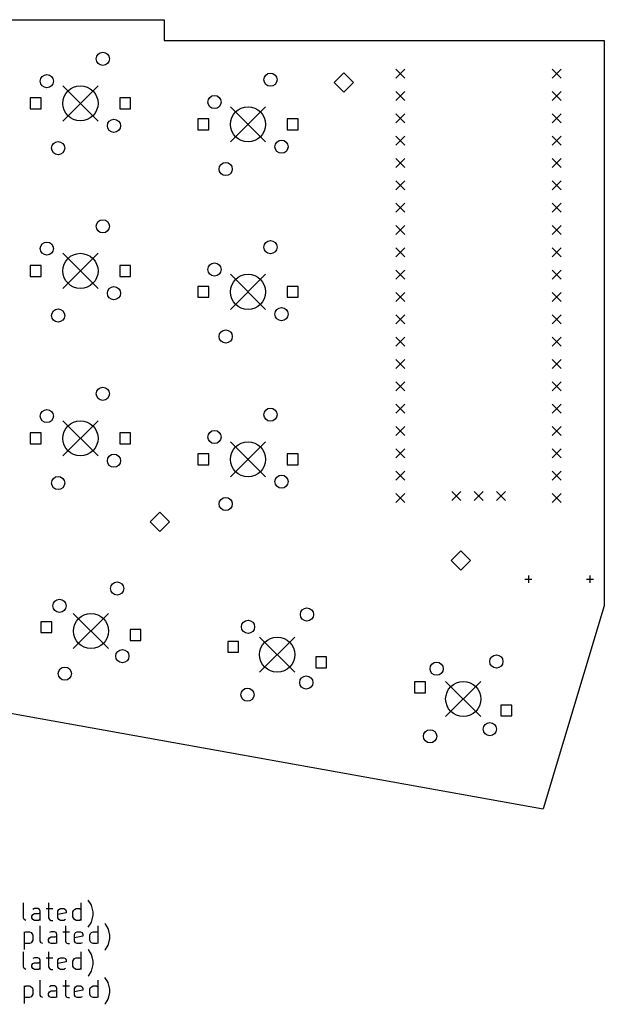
# Model space of a CAD drawing. Extents: x 3.76 to 8.81, y -6.2 to -1.61.
# Tile 5 of 5: x 6.19 to 8.81, y -6.2 to -1.79. Entities that reach past the tile are written whole.
import ezdxf

# ---------------------------------------------------------------- set-up
doc = ezdxf.new("R2010")
doc.units = 0
doc.header["$MEASUREMENT"] = 0
doc.layers.add('BLACK', color=7, linetype='CONTINUOUS')

msp = doc.modelspace()

# ---------------------------------------------------------------- linework, layer by layer
at = {"layer": 'BLACK', "linetype": 'CONTINUOUS'}
for p, q in [((6.0875, -1.7937), (6.8375, -1.7937)), ((6.8375, -1.7937), (6.8375, -1.8875)), ((6.8375, -1.8875), (7.5875, -1.8875)), ((7.5875, -1.8875), (8.8064, -1.8875)), ((8.8064, -1.8875), (8.8063, -4.4188)), ((7.8737, -2.0151), (7.9138, -2.0553)), ((7.9138, -2.0151), (7.8737, -2.0553)), ((8.5737, -2.0151), (8.6138, -2.0553)), ((8.6138, -2.0151), (8.5737, -2.0553)), ((7.6406, -2.031), (7.5973, -2.0743)), ((7.684, -2.0743), (7.6406, -2.031)), ((6.3838, -2.09), (6.5412, -2.2475)), ((6.5412, -2.09), (6.3838, -2.2475)), ((7.5973, -2.0743), (7.6406, -2.1176)), ((7.6406, -2.1176), (7.684, -2.0743)), ((7.8737, -2.1151), (7.9138, -2.1553)), ((7.9138, -2.1151), (7.8737, -2.1553)), ((8.5737, -2.1151), (8.6138, -2.1553)), ((8.6138, -2.1151), (8.5737, -2.1553)), ((6.2869, -2.1444), (6.2381, -2.1444)), ((6.2381, -2.1444), (6.2381, -2.1931)), ((6.2869, -2.1931), (6.2869, -2.1444)), ((6.6869, -2.1444), (6.6381, -2.1444)), ((6.6381, -2.1444), (6.6381, -2.1931)), ((6.6869, -2.1931), (6.6869, -2.1444)), ((6.2381, -2.1931), (6.2869, -2.1931)), ((6.6381, -2.1931), (6.6869, -2.1931)), ((7.1338, -2.1838), (7.2912, -2.3412)), ((7.2912, -2.1838), (7.1338, -2.3412)), ((7.0369, -2.2381), (6.9881, -2.2381)), ((6.9881, -2.2381), (6.9881, -2.2869)), ((7.0369, -2.2869), (7.0369, -2.2381)), ((7.4369, -2.2381), (7.3881, -2.2381)), ((7.3881, -2.2381), (7.3881, -2.2869)), ((7.4369, -2.2869), (7.4369, -2.2381)), ((7.8737, -2.2151), (7.9138, -2.2553)), ((7.9138, -2.2151), (7.8737, -2.2553)), ((8.5737, -2.2151), (8.6138, -2.2553)), ((8.6138, -2.2151), (8.5737, -2.2553)), ((6.9881, -2.2869), (7.0369, -2.2869)), ((7.3881, -2.2869), (7.4369, -2.2869)), ((7.8737, -2.3151), (7.9138, -2.3553)), ((7.9138, -2.3151), (7.8737, -2.3553)), ((8.5737, -2.3151), (8.6138, -2.3553)), ((8.6138, -2.3151), (8.5737, -2.3553)), ((7.8737, -2.4151), (7.9138, -2.4553)), ((7.9138, -2.4151), (7.8737, -2.4553)), ((8.5737, -2.4151), (8.6138, -2.4553)), ((8.6138, -2.4151), (8.5737, -2.4553)), ((7.8737, -2.5151), (7.9138, -2.5553)), ((7.9138, -2.5151), (7.8737, -2.5553)), ((8.5737, -2.5151), (8.6138, -2.5553)), ((8.6138, -2.5151), (8.5737, -2.5553)), ((7.8737, -2.6151), (7.9138, -2.6553)), ((7.9138, -2.6151), (7.8737, -2.6553)), ((8.5737, -2.6151), (8.6138, -2.6553)), ((8.6138, -2.6151), (8.5737, -2.6553)), ((7.8737, -2.7151), (7.9138, -2.7553)), ((7.9138, -2.7151), (7.8737, -2.7553)), ((8.5737, -2.7151), (8.6138, -2.7553)), ((8.6138, -2.7151), (8.5737, -2.7553)), ((7.8737, -2.8151), (7.9138, -2.8553)), ((7.9138, -2.8151), (7.8737, -2.8553)), ((8.5737, -2.8151), (8.6138, -2.8553)), ((8.6138, -2.8151), (8.5737, -2.8553)), ((6.3838, -2.84), (6.5412, -2.9975)), ((6.5412, -2.84), (6.3838, -2.9975)), ((6.2869, -2.8944), (6.2381, -2.8944)), ((6.2381, -2.8944), (6.2381, -2.9431)), ((6.2869, -2.9431), (6.2869, -2.8944)), ((6.6869, -2.8944), (6.6381, -2.8944)), ((6.6381, -2.8944), (6.6381, -2.9431)), ((6.6869, -2.9431), (6.6869, -2.8944)), ((6.2381, -2.9431), (6.2869, -2.9431)), ((6.6381, -2.9431), (6.6869, -2.9431)), ((7.1338, -2.9338), (7.2912, -3.0912)), ((7.2912, -2.9338), (7.1338, -3.0912)), ((7.8737, -2.9151), (7.9138, -2.9553)), ((7.9138, -2.9151), (7.8737, -2.9553)), ((8.5737, -2.9151), (8.6138, -2.9553)), ((8.6138, -2.9151), (8.5737, -2.9553)), ((7.0369, -2.9881), (6.9881, -2.9881)), ((6.9881, -2.9881), (6.9881, -3.0369)), ((7.0369, -3.0369), (7.0369, -2.9881)), ((7.4369, -2.9881), (7.3881, -2.9881)), ((7.3881, -2.9881), (7.3881, -3.0369)), ((7.4369, -3.0369), (7.4369, -2.9881)), ((6.9881, -3.0369), (7.0369, -3.0369)), ((7.3881, -3.0369), (7.4369, -3.0369)), ((7.8737, -3.0151), (7.9138, -3.0553)), ((7.9138, -3.0151), (7.8737, -3.0553)), ((8.5737, -3.0151), (8.6138, -3.0553)), ((8.6138, -3.0151), (8.5737, -3.0553)), ((7.8737, -3.1151), (7.9138, -3.1553)), ((7.9138, -3.1151), (7.8737, -3.1553)), ((8.5737, -3.1151), (8.6138, -3.1553)), ((8.6138, -3.1151), (8.5737, -3.1553)), ((7.8737, -3.2151), (7.9138, -3.2553)), ((7.9138, -3.2151), (7.8737, -3.2553)), ((8.5737, -3.2151), (8.6138, -3.2553)), ((8.6138, -3.2151), (8.5737, -3.2553)), ((7.8737, -3.3151), (7.9138, -3.3553)), ((7.9138, -3.3151), (7.8737, -3.3553)), ((8.5737, -3.3151), (8.6138, -3.3553)), ((8.6138, -3.3151), (8.5737, -3.3553)), ((7.8737, -3.4151), (7.9138, -3.4553)), ((7.9138, -3.4151), (7.8737, -3.4553)), ((8.5737, -3.4151), (8.6138, -3.4553)), ((8.6138, -3.4151), (8.5737, -3.4553)), ((7.8737, -3.5151), (7.9138, -3.5553)), ((7.9138, -3.5151), (7.8737, -3.5553)), ((8.5737, -3.5151), (8.6138, -3.5553)), ((8.6138, -3.5151), (8.5737, -3.5553)), ((6.3838, -3.59), (6.5412, -3.7475)), ((6.5412, -3.59), (6.3838, -3.7475)), ((7.8737, -3.6151), (7.9138, -3.6553)), ((7.9138, -3.6151), (7.8737, -3.6553)), ((8.5737, -3.6151), (8.6138, -3.6553)), ((8.6138, -3.6151), (8.5737, -3.6553)), ((6.2869, -3.6444), (6.2381, -3.6444)), ((6.2381, -3.6444), (6.2381, -3.6931)), ((6.2869, -3.6931), (6.2869, -3.6444)), ((6.6869, -3.6444), (6.6381, -3.6444)), ((6.6381, -3.6444), (6.6381, -3.6931)), ((6.6869, -3.6931), (6.6869, -3.6444)), ((6.2381, -3.6931), (6.2869, -3.6931)), ((6.6381, -3.6931), (6.6869, -3.6931)), ((7.1338, -3.6838), (7.2912, -3.8412)), ((7.2912, -3.6838), (7.1338, -3.8412)), ((7.0369, -3.7381), (6.9881, -3.7381)), ((6.9881, -3.7381), (6.9881, -3.7869)), ((7.0369, -3.7869), (7.0369, -3.7381)), ((7.4369, -3.7381), (7.3881, -3.7381)), ((7.3881, -3.7381), (7.3881, -3.7869)), ((7.4369, -3.7869), (7.4369, -3.7381)), ((7.8737, -3.7151), (7.9138, -3.7553)), ((7.9138, -3.7151), (7.8737, -3.7553)), ((8.5737, -3.7151), (8.6138, -3.7553)), ((8.6138, -3.7151), (8.5737, -3.7553)), ((6.9881, -3.7869), (7.0369, -3.7869)), ((7.3881, -3.7869), (7.4369, -3.7869)), ((7.8737, -3.8151), (7.9138, -3.8553)), ((7.9138, -3.8151), (7.8737, -3.8553)), ((8.5737, -3.8151), (8.6138, -3.8553)), ((8.6138, -3.8151), (8.5737, -3.8553)), ((7.8737, -3.9151), (7.9138, -3.9553)), ((7.9138, -3.9151), (7.8737, -3.9553)), ((8.1237, -3.9061), (8.1638, -3.9462)), ((8.1638, -3.9061), (8.1237, -3.9462)), ((8.2237, -3.9061), (8.2638, -3.9462)), ((8.2638, -3.9061), (8.2237, -3.9462)), ((8.3237, -3.9061), (8.3638, -3.9462)), ((8.3638, -3.9061), (8.3237, -3.9462)), ((8.5737, -3.9151), (8.6138, -3.9553)), ((8.6138, -3.9151), (8.5737, -3.9553)), ((6.8178, -3.9995), (6.7745, -4.0428)), ((6.8611, -4.0428), (6.8178, -3.9995)), ((6.7745, -4.0428), (6.8178, -4.0861)), ((6.8178, -4.0861), (6.8611, -4.0428)), ((8.1643, -4.1727), (8.121, -4.216)), ((8.2076, -4.216), (8.1643, -4.1727)), ((8.121, -4.216), (8.1643, -4.2593)), ((8.1643, -4.2593), (8.2076, -4.216)), ((8.4509, -4.2991), (8.4824, -4.2991)), ((8.4666, -4.2833), (8.4666, -4.3148)), ((8.7265, -4.2991), (8.758, -4.2991)), ((8.7422, -4.2833), (8.7422, -4.3148)), ((6.4307, -4.4527), (6.5882, -4.6102)), ((6.5882, -4.4527), (6.4307, -4.6102)), ((8.8063, -4.4188), (8.5335, -5.3277)), ((6.3346, -4.4897), (6.2859, -4.4897)), ((6.2859, -4.4897), (6.2859, -4.5384)), ((6.3346, -4.5384), (6.3346, -4.4897)), ((6.2859, -4.5384), (6.3346, -4.5384)), ((6.7331, -4.5245), (6.6843, -4.5245)), ((6.6843, -4.5245), (6.6843, -4.5732)), ((6.7331, -4.5732), (6.7331, -4.5245)), ((6.6843, -4.5732), (6.7331, -4.5732)), ((7.1703, -4.5779), (7.1215, -4.5779)), ((7.1215, -4.5779), (7.1215, -4.6267)), ((7.1703, -4.6267), (7.1703, -4.5779)), ((7.2641, -4.5583), (7.4216, -4.7158)), ((7.4216, -4.5583), (7.2641, -4.7158)), ((7.1215, -4.6267), (7.1703, -4.6267)), ((7.5642, -4.6474), (7.5155, -4.6474)), ((7.5155, -4.6474), (7.5155, -4.6961)), ((7.5642, -4.6961), (7.5642, -4.6474)), ((7.5155, -4.6961), (7.5642, -4.6961)), ((8.0064, -4.7593), (7.9577, -4.7593)), ((7.9577, -4.7593), (7.9577, -4.808)), ((8.0064, -4.808), (8.0064, -4.7593)), ((8.0965, -4.7567), (8.254, -4.9142)), ((8.254, -4.7567), (8.0965, -4.9142)), ((7.9577, -4.808), (8.0064, -4.808)), ((6.0875, -4.8875), (8.5335, -5.3277)), ((8.3928, -4.8628), (8.3441, -4.8628)), ((8.3441, -4.8628), (8.3441, -4.9115)), ((8.3928, -4.9115), (8.3928, -4.8628)), ((8.3441, -4.9115), (8.3928, -4.9115)), ((6.2077, -5.8156), (6.2077, -5.7481)), ((6.2564, -5.7744), (6.2489, -5.7781)), ((6.2714, -5.7744), (6.2564, -5.7744)), ((6.2789, -5.7781), (6.2714, -5.7744)), ((6.3089, -5.7744), (6.3389, -5.7744)), ((6.3201, -5.7481), (6.3201, -5.8156)), ((6.3651, -5.7781), (6.3726, -5.7744)), ((6.3726, -5.7744), (6.3876, -5.7744)), ((6.3876, -5.7744), (6.3951, -5.7781)), ((6.4364, -5.7781), (6.4439, -5.7744)), ((6.4439, -5.7744), (6.4589, -5.7744)), ((6.4589, -5.7744), (6.4664, -5.7781)), ((6.4664, -5.8269), (6.4664, -5.7481)), ((6.5001, -5.7406), (6.4964, -5.7369)), ((6.5076, -5.7519), (6.5001, -5.7406)), ((6.5114, -5.7594), (6.5076, -5.7519)), ((6.5151, -5.7706), (6.5114, -5.7594)), ((6.5189, -5.7894), (6.5151, -5.7706)), ((6.2114, -5.8231), (6.2077, -5.8156)), ((6.2451, -5.8081), (6.2489, -5.8006)), ((6.2451, -5.8156), (6.2451, -5.8081)), ((6.2489, -5.8231), (6.2451, -5.8156)), ((6.2489, -5.8006), (6.2564, -5.7969)), ((6.2564, -5.7969), (6.2751, -5.7969)), ((6.2751, -5.7969), (6.2826, -5.7931)), ((6.2826, -5.7856), (6.2789, -5.7781)), ((6.2826, -5.8269), (6.2826, -5.7856)), ((6.3201, -5.8156), (6.3239, -5.8231)), ((6.3614, -5.7856), (6.3651, -5.7781)), ((6.3614, -5.8156), (6.3614, -5.7856)), ((6.3989, -5.7931), (6.3614, -5.8006)), ((6.3651, -5.8231), (6.3614, -5.8156)), ((6.3951, -5.7781), (6.3989, -5.7856)), ((6.3989, -5.7856), (6.3989, -5.7931)), ((6.4289, -5.7894), (6.4326, -5.7819)), ((6.4289, -5.8119), (6.4289, -5.7894)), ((6.4326, -5.8194), (6.4289, -5.8119)), ((6.4326, -5.7819), (6.4364, -5.7781)), ((6.4364, -5.8231), (6.4326, -5.8194)), ((6.5151, -5.8231), (6.5189, -5.8044)), ((6.5189, -5.8044), (6.5189, -5.7894)), ((6.2189, -5.8269), (6.2114, -5.8231)), ((6.2564, -5.8269), (6.2489, -5.8231)), ((6.2751, -5.8269), (6.2564, -5.8269)), ((6.2826, -5.8231), (6.2751, -5.8269)), ((6.2826, -5.9196), (6.2826, -5.8521)), ((6.3239, -5.8231), (6.3314, -5.8269)), ((6.3314, -5.8269), (6.3389, -5.8269)), ((6.3726, -5.8269), (6.3651, -5.8231)), ((6.3876, -5.8269), (6.3726, -5.8269)), ((6.3951, -5.8231), (6.3876, -5.8269)), ((6.3951, -5.8521), (6.3951, -5.9196)), ((6.4439, -5.8269), (6.4364, -5.8231)), ((6.4589, -5.8269), (6.4439, -5.8269)), ((6.4664, -5.8231), (6.4589, -5.8269)), ((6.4964, -5.8569), (6.5001, -5.8531)), ((6.5001, -5.8531), (6.5076, -5.8419)), ((6.5076, -5.8419), (6.5114, -5.8344)), ((6.5114, -5.8344), (6.5151, -5.8231)), ((6.5414, -5.9308), (6.5414, -5.8521)), ((6.5751, -5.8446), (6.5714, -5.8408)), ((6.5826, -5.8558), (6.5751, -5.8446)), ((6.5864, -5.8633), (6.5826, -5.8558)), ((6.5901, -5.8746), (6.5864, -5.8633)), ((6.2114, -5.8783), (6.2114, -5.9571)), ((6.2114, -5.8821), (6.2189, -5.8783)), ((6.2189, -5.8783), (6.2339, -5.8783)), ((6.2339, -5.8783), (6.2414, -5.8821)), ((6.2414, -5.8821), (6.2451, -5.8858)), ((6.2451, -5.8858), (6.2489, -5.8933)), ((6.2489, -5.8933), (6.2489, -5.9158)), ((6.3201, -5.9121), (6.3239, -5.9046)), ((6.3314, -5.8783), (6.3239, -5.8821)), ((6.3239, -5.9046), (6.3314, -5.9008)), ((6.3464, -5.8783), (6.3314, -5.8783)), ((6.3314, -5.9008), (6.3501, -5.9008)), ((6.3539, -5.8821), (6.3464, -5.8783)), ((6.3501, -5.9008), (6.3576, -5.8971)), ((6.3576, -5.8896), (6.3539, -5.8821)), ((6.3576, -5.9308), (6.3576, -5.8896)), ((6.3839, -5.8783), (6.4139, -5.8783)), ((6.4364, -5.8896), (6.4401, -5.8821)), ((6.4364, -5.9196), (6.4364, -5.8896)), ((6.4739, -5.8971), (6.4364, -5.9046)), ((6.4401, -5.8821), (6.4476, -5.8783)), ((6.4476, -5.8783), (6.4626, -5.8783)), ((6.4626, -5.8783), (6.4701, -5.8821)), ((6.4701, -5.8821), (6.4739, -5.8896)), ((6.4739, -5.8896), (6.4739, -5.8971)), ((6.5039, -5.8933), (6.5076, -5.8858)), ((6.5039, -5.9158), (6.5039, -5.8933)), ((6.5076, -5.8858), (6.5114, -5.8821)), ((6.5114, -5.8821), (6.5189, -5.8783)), ((6.5189, -5.8783), (6.5339, -5.8783)), ((6.5339, -5.8783), (6.5414, -5.8821)), ((6.5939, -5.8933), (6.5901, -5.8746)), ((6.5939, -5.9083), (6.5939, -5.8933)), ((6.2189, -5.9308), (6.2114, -5.9271)), ((6.2339, -5.9308), (6.2189, -5.9308)), ((6.2414, -5.9271), (6.2339, -5.9308)), ((6.2451, -5.9233), (6.2414, -5.9271)), ((6.2489, -5.9158), (6.2451, -5.9233)), ((6.2864, -5.9271), (6.2826, -5.9196)), ((6.2939, -5.9308), (6.2864, -5.9271)), ((6.3201, -5.9196), (6.3201, -5.9121)), ((6.3239, -5.9271), (6.3201, -5.9196)), ((6.3314, -5.9308), (6.3239, -5.9271)), ((6.3501, -5.9308), (6.3314, -5.9308)), ((6.3576, -5.9271), (6.3501, -5.9308)), ((6.3951, -5.9196), (6.3989, -5.9271)), ((6.3989, -5.9271), (6.4064, -5.9308)), ((6.4064, -5.9308), (6.4139, -5.9308)), ((6.4401, -5.9271), (6.4364, -5.9196)), ((6.4476, -5.9308), (6.4401, -5.9271)), ((6.4626, -5.9308), (6.4476, -5.9308)), ((6.4701, -5.9271), (6.4626, -5.9308)), ((6.5076, -5.9233), (6.5039, -5.9158)), ((6.5114, -5.9271), (6.5076, -5.9233)), ((6.5189, -5.9308), (6.5114, -5.9271)), ((6.5339, -5.9308), (6.5189, -5.9308)), ((6.5414, -5.9271), (6.5339, -5.9308)), ((6.5751, -5.9571), (6.5826, -5.9458)), ((6.5826, -5.9458), (6.5864, -5.9383)), ((6.5864, -5.9383), (6.5901, -5.9271)), ((6.5901, -5.9271), (6.5939, -5.9083)), ((6.2077, -6.0357), (6.2077, -5.9682)), ((6.2564, -5.9945), (6.2489, -5.9982)), ((6.2714, -5.9945), (6.2564, -5.9945)), ((6.2789, -5.9982), (6.2714, -5.9945)), ((6.3089, -5.9945), (6.3389, -5.9945)), ((6.3201, -5.9682), (6.3201, -6.0357)), ((6.3651, -5.9982), (6.3726, -5.9945)), ((6.3726, -5.9945), (6.3876, -5.9945)), ((6.3876, -5.9945), (6.3951, -5.9982)), ((6.4364, -5.9982), (6.4439, -5.9945)), ((6.4439, -5.9945), (6.4589, -5.9945)), ((6.4589, -5.9945), (6.4664, -5.9982)), ((6.4664, -6.047), (6.4664, -5.9682)), ((6.5001, -5.9607), (6.4964, -5.957)), ((6.5076, -5.972), (6.5001, -5.9607)), ((6.5114, -5.9795), (6.5076, -5.972)), ((6.5151, -5.9907), (6.5114, -5.9795)), ((6.5189, -6.0095), (6.5151, -5.9907)), ((6.5714, -5.9608), (6.5751, -5.9571)), ((6.2114, -6.0432), (6.2077, -6.0357)), ((6.2451, -6.0282), (6.2489, -6.0207)), ((6.2451, -6.0357), (6.2451, -6.0282)), ((6.2489, -6.0432), (6.2451, -6.0357)), ((6.2489, -6.0207), (6.2564, -6.017)), ((6.2564, -6.017), (6.2751, -6.017)), ((6.2751, -6.017), (6.2826, -6.0132)), ((6.2826, -6.0057), (6.2789, -5.9982)), ((6.2826, -6.047), (6.2826, -6.0057)), ((6.3201, -6.0357), (6.3239, -6.0432)), ((6.3614, -6.0057), (6.3651, -5.9982)), ((6.3614, -6.0357), (6.3614, -6.0057)), ((6.3989, -6.0132), (6.3614, -6.0207)), ((6.3651, -6.0432), (6.3614, -6.0357)), ((6.3951, -5.9982), (6.3989, -6.0057)), ((6.3989, -6.0057), (6.3989, -6.0132)), ((6.4289, -6.0095), (6.4326, -6.002)), ((6.4289, -6.032), (6.4289, -6.0095)), ((6.4326, -6.0395), (6.4289, -6.032)), ((6.4326, -6.002), (6.4364, -5.9982)), ((6.4364, -6.0432), (6.4326, -6.0395)), ((6.5151, -6.0432), (6.5189, -6.0245)), ((6.5189, -6.0245), (6.5189, -6.0095)), ((6.2189, -6.047), (6.2114, -6.0432)), ((6.2564, -6.047), (6.2489, -6.0432)), ((6.2751, -6.047), (6.2564, -6.047)), ((6.2826, -6.0432), (6.2751, -6.047)), ((6.3239, -6.0432), (6.3314, -6.047)), ((6.3314, -6.047), (6.3389, -6.047)), ((6.3726, -6.047), (6.3651, -6.0432)), ((6.3876, -6.047), (6.3726, -6.047)), ((6.3951, -6.0432), (6.3876, -6.047)), ((6.4439, -6.047), (6.4364, -6.0432)), ((6.4589, -6.047), (6.4439, -6.047)), ((6.4664, -6.0432), (6.4589, -6.047)), ((6.4964, -6.077), (6.5001, -6.0732)), ((6.5001, -6.0732), (6.5076, -6.062)), ((6.5076, -6.062), (6.5114, -6.0545)), ((6.5114, -6.0545), (6.5151, -6.0432)), ((6.5751, -6.0867), (6.5714, -6.083)), ((6.2114, -6.1204), (6.2114, -6.1992)), ((6.2114, -6.1242), (6.2189, -6.1204)), ((6.2189, -6.1204), (6.2339, -6.1204)), ((6.2339, -6.1204), (6.2414, -6.1242)), ((6.2414, -6.1242), (6.2451, -6.1279)), ((6.2451, -6.1279), (6.2489, -6.1354)), ((6.2826, -6.1617), (6.2826, -6.0942)), ((6.3314, -6.1204), (6.3239, -6.1242)), ((6.3464, -6.1204), (6.3314, -6.1204)), ((6.3539, -6.1242), (6.3464, -6.1204)), ((6.3576, -6.1317), (6.3539, -6.1242)), ((6.3839, -6.1204), (6.4139, -6.1204)), ((6.3951, -6.0942), (6.3951, -6.1617)), ((6.4364, -6.1317), (6.4401, -6.1242)), ((6.4401, -6.1242), (6.4476, -6.1204)), ((6.4476, -6.1204), (6.4626, -6.1204)), ((6.4626, -6.1204), (6.4701, -6.1242)), ((6.4701, -6.1242), (6.4739, -6.1317)), ((6.5039, -6.1354), (6.5076, -6.1279)), ((6.5076, -6.1279), (6.5114, -6.1242)), ((6.5114, -6.1242), (6.5189, -6.1204)), ((6.5189, -6.1204), (6.5339, -6.1204)), ((6.5339, -6.1204), (6.5414, -6.1242)), ((6.5414, -6.1729), (6.5414, -6.0942)), ((6.5826, -6.098), (6.5751, -6.0867)), ((6.5864, -6.1054), (6.5826, -6.098)), ((6.5901, -6.1167), (6.5864, -6.1054)), ((6.5939, -6.1354), (6.5901, -6.1167)), ((6.2189, -6.1729), (6.2114, -6.1692)), ((6.2414, -6.1692), (6.2339, -6.1729)), ((6.2451, -6.1654), (6.2414, -6.1692)), ((6.2489, -6.1579), (6.2451, -6.1654)), ((6.2489, -6.1354), (6.2489, -6.1579)), ((6.2864, -6.1692), (6.2826, -6.1617)), ((6.2939, -6.1729), (6.2864, -6.1692)), ((6.3201, -6.1542), (6.3239, -6.1467)), ((6.3201, -6.1617), (6.3201, -6.1542)), ((6.3239, -6.1692), (6.3201, -6.1617)), ((6.3239, -6.1467), (6.3314, -6.1429)), ((6.3314, -6.1729), (6.3239, -6.1692)), ((6.3314, -6.1429), (6.3501, -6.1429)), ((6.3501, -6.1429), (6.3576, -6.1392)), ((6.3576, -6.1692), (6.3501, -6.1729)), ((6.3576, -6.1729), (6.3576, -6.1317)), ((6.3951, -6.1617), (6.3989, -6.1692)), ((6.3989, -6.1692), (6.4064, -6.1729)), ((6.4364, -6.1617), (6.4364, -6.1317)), ((6.4739, -6.1392), (6.4364, -6.1467)), ((6.4401, -6.1692), (6.4364, -6.1617)), ((6.4476, -6.1729), (6.4401, -6.1692)), ((6.4701, -6.1692), (6.4626, -6.1729)), ((6.4739, -6.1317), (6.4739, -6.1392)), ((6.5039, -6.1579), (6.5039, -6.1354)), ((6.5076, -6.1654), (6.5039, -6.1579)), ((6.5114, -6.1692), (6.5076, -6.1654)), ((6.5189, -6.1729), (6.5114, -6.1692)), ((6.5414, -6.1692), (6.5339, -6.1729)), ((6.5864, -6.1804), (6.5901, -6.1692)), ((6.5901, -6.1692), (6.5939, -6.1504)), ((6.5939, -6.1504), (6.5939, -6.1354)), ((6.2339, -6.1729), (6.2189, -6.1729)), ((6.3501, -6.1729), (6.3314, -6.1729)), ((6.4064, -6.1729), (6.4139, -6.1729)), ((6.4626, -6.1729), (6.4476, -6.1729)), ((6.5339, -6.1729), (6.5189, -6.1729)), ((6.5714, -6.2029), (6.5751, -6.1992)), ((6.5751, -6.1992), (6.5826, -6.1879)), ((6.5826, -6.1879), (6.5864, -6.1804))]:
    msp.add_line(p, q, dxfattribs=at)
at = {"layer": 'BLACK'}
for centre, radius in [((6.5625, -1.9688), 0.0295), ((6.3125, -2.0688), 0.0295), ((7.3125, -2.0625), 0.0295), ((6.4625, -2.1687), 0.0787), ((7.0625, -2.1625), 0.0295), ((7.2125, -2.2625), 0.0787), ((6.6125, -2.2687), 0.0295), ((7.3625, -2.3625), 0.0295), ((6.3625, -2.3687), 0.0295), ((7.1125, -2.4625), 0.0295), ((6.5625, -2.7188), 0.0295), ((6.3125, -2.8188), 0.0295), ((7.3125, -2.8125), 0.0295), ((6.4625, -2.9187), 0.0787), ((7.0625, -2.9125), 0.0295), ((7.2125, -3.0125), 0.0787), ((6.6125, -3.0187), 0.0295), ((7.3625, -3.1125), 0.0295), ((6.3625, -3.1187), 0.0295), ((7.1125, -3.2125), 0.0295), ((6.5625, -3.4688), 0.0295), ((6.3125, -3.5688), 0.0295), ((7.3125, -3.5625), 0.0295), ((6.4625, -3.6687), 0.0787), ((7.0625, -3.6625), 0.0295), ((7.2125, -3.7625), 0.0787), ((6.6125, -3.7687), 0.0295), ((7.3625, -3.8625), 0.0295), ((6.3625, -3.8687), 0.0295), ((7.1125, -3.9625), 0.0295), ((6.6265, -4.3409), 0.0295), ((6.3687, -4.4188), 0.0295), ((6.5095, -4.5314), 0.0787), ((7.4761, -4.4574), 0.0295), ((7.2125, -4.5125), 0.0295), ((7.3429, -4.637), 0.0787), ((6.6502, -4.6441), 0.0295), ((8.0563, -4.7), 0.0295), ((8.3236, -4.6681), 0.0295), ((6.3924, -4.722), 0.0295), ((7.4732, -4.7616), 0.0295), ((8.1753, -4.8354), 0.0787), ((7.2096, -4.8166), 0.0295), ((8.0269, -5.0027), 0.0295), ((8.2943, -4.9708), 0.0295)]:
    msp.add_circle(centre, radius, dxfattribs=at)

doc.saveas('drawing.dxf')
